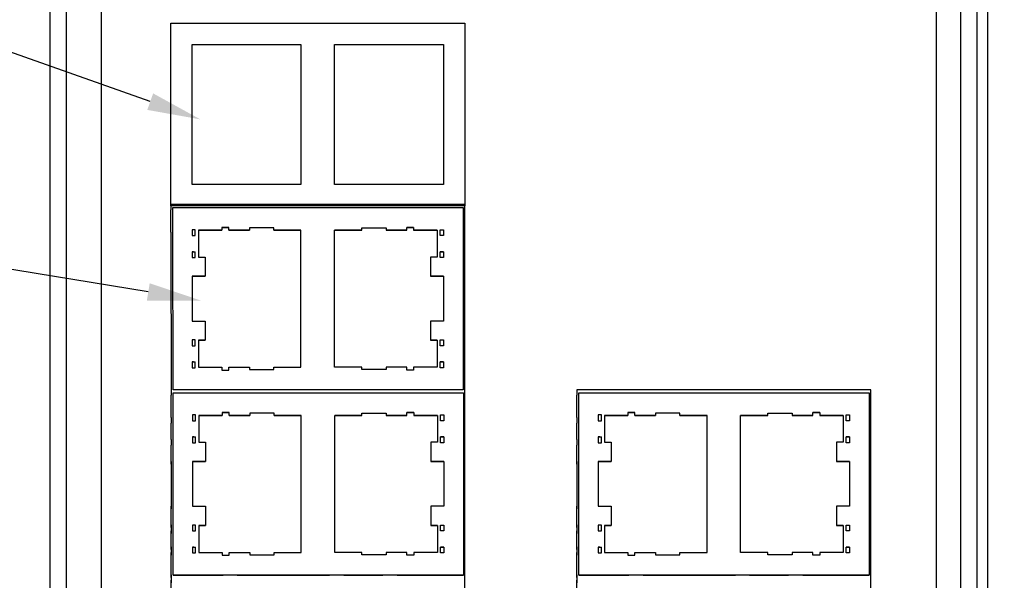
# Model space of a CAD drawing. Header units: inches. Extents: x 0 to 559, y 0 to 432.
# Tile 4 of 7: x 123 to 215, y 209 to 262. Entities that reach past the tile are written whole.
import ezdxf
from ezdxf import colors
from ezdxf.entities.mleader import LeaderData, LeaderLine
from ezdxf.math import Vec2, Vec3

# ---------------------------------------------------------------- set-up
doc = ezdxf.new("R2010")
doc.units = ezdxf.units.IN
doc.header["$LTSCALE"] = 10
doc.header["$MEASUREMENT"] = 0
doc.layers.add('DIMENSIONS', color=140, linetype='Continuous')
doc.layers.add('TEXT', color=140, linetype='Continuous')
doc.dimstyles.get("Standard").update_dxf_attribs({"dimtxt": 6, "dimasz": 6, "dimexe": 2.5, "dimexo": 3.5, "dimgap": 1, "dimtad": 0, "dimtih": 1, "dimtoh": 1, "dimdec": 1, "dimzin": 0, "dimdsep": 46, "dimtxsty": 'Standard', "dimcen": 0, "dimadec": 0, "dimazin": 0, "dimtfac": 1, "dimtdec": 1, "dimtofl": 0, "dimtmove": 0, "dimatfit": 3, "dimfxl": 1, "dimtolj": 1, "dimtzin": 0, "dimarcsym": 0})

# ---------------------------------------------------------------- blocks, each defined once
blk = doc.blocks.new('*D26')
at = {"layer": 'DEFPOINTS', "color": 0, "transparency": 16777216}
for p in [(125.391, 286.842), (99.088, 151.842), (125.391, 151.842)]:
    blk.add_point(p, dxfattribs=at)
at = {"layer": 'DIMENSIONS', "color": 0, "lineweight": -2, "transparency": 16777216}
for p, q in [((121.891, 286.842), (96.588, 286.842)), ((99.088, 280.842), (99.088, 269.057)), ((99.088, 265.057), (99.088, 244.399)), ((99.088, 240.399), (99.088, 227.342)), ((99.088, 157.842), (99.088, 211.342)), ((121.891, 151.842), (96.588, 151.842))]:
    blk.add_line(p, q, dxfattribs=at)
at = {"layer": 'DIMENSIONS', "color": 0, "transparency": 16777216}
for points in [[(98.088, 280.842), (100.088, 280.842), (99.088, 286.842)], [(98.088, 157.842), (100.088, 157.842), (99.088, 151.842)]]:
    blk.add_solid(points, dxfattribs=at)
at = {"layer": 'DIMENSIONS', "color": 0, "transparency": 16777216, "char_height": 6, "attachment_point": 5}
for s, insert in [('\\A1;135.0', (99.088, 223.342)), ('\\A1;[5.31]', (99.088, 215.342))]:
    blk.add_mtext(s, dxfattribs=dict(at, insert=insert))

msp = doc.modelspace()

# ---------------------------------------------------------------- linework, layer by layer
for p, q in [((125.391, 151.842), (125.391, 286.842)), ((126.891, 286.842), (126.891, 153.342)), ((213.391, 285.342), (213.391, 151.842)), ((210.891, 153.342), (210.891, 282.342)), ((212.391, 282.342), (212.391, 151.842)), ((130.191, 278.242), (130.191, 160.442)), ((208.591, 278.242), (208.591, 160.442)), ((136.716, 261.805), (150.936, 261.805)), ((136.716, 244.658), (136.716, 261.805)), ((150.096, 261.805), (164.316, 261.805)), ((164.316, 261.805), (164.316, 244.658)), ((136.716, 244.76), (136.716, 244.26)), ((164.316, 244.76), (136.716, 244.76)), ((150.936, 244.658), (136.716, 244.658)), ((136.716, 242.17), (136.716, 244.26)), ((136.916, 242.402), (136.916, 244.492)), ((136.916, 244.492), (164.166, 244.492)), ((164.316, 244.658), (150.096, 244.658)), ((164.166, 244.492), (164.166, 227.362)), ((164.341, 156.842), (164.316, 244.76)), ((136.941, 227.362), (136.916, 242.402)), ((138.716, 242.407), (138.716, 241.862)), ((139.016, 242.407), (138.716, 242.407)), ((139.016, 242.406), (138.716, 242.406)), ((139.016, 241.862), (139.016, 242.407)), ((139.016, 242.407), (139.016, 242.407)), ((139.316, 242.367), (139.316, 239.837)), ((141.516, 242.367), (139.316, 242.367)), ((139.316, 242.367), (141.516, 242.367)), ((141.516, 242.627), (141.516, 242.367)), ((142.166, 242.627), (141.516, 242.627)), ((141.516, 242.627), (142.166, 242.627)), ((141.516, 242.367), (141.516, 242.367)), ((142.166, 242.367), (142.166, 242.627)), ((144.106, 242.367), (142.166, 242.367)), ((142.166, 242.367), (144.106, 242.367)), ((142.166, 242.367), (142.166, 242.367)), ((144.106, 242.582), (144.106, 242.367)), ((146.396, 242.582), (144.106, 242.582)), ((144.106, 242.367), (144.106, 242.367)), ((146.396, 242.367), (146.396, 242.582)), ((148.936, 242.367), (146.396, 242.367)), ((146.396, 242.367), (148.936, 242.367)), ((146.396, 242.367), (146.396, 242.367)), ((148.936, 229.487), (148.936, 242.367)), ((152.096, 242.367), (154.636, 242.367)), ((152.096, 229.487), (152.096, 242.367)), ((154.636, 242.367), (152.096, 242.367)), ((154.636, 242.582), (156.926, 242.582)), ((154.636, 242.367), (154.636, 242.582)), ((154.636, 242.367), (154.636, 242.367)), ((156.926, 242.582), (156.926, 242.367)), ((156.926, 242.367), (158.866, 242.367)), ((158.866, 242.367), (156.926, 242.367)), ((156.926, 242.367), (156.926, 242.367)), ((158.866, 242.627), (159.516, 242.627)), ((158.866, 242.367), (158.866, 242.627)), ((159.516, 242.627), (158.866, 242.627)), ((158.866, 242.367), (158.866, 242.367)), ((159.516, 242.627), (159.516, 242.367)), ((159.516, 242.367), (161.716, 242.367)), ((159.516, 242.367), (159.516, 242.367)), ((161.716, 242.367), (159.516, 242.367)), ((161.716, 242.367), (161.716, 239.837)), ((162.016, 241.862), (162.016, 242.407)), ((162.016, 242.407), (162.316, 242.407)), ((162.016, 242.407), (162.016, 242.407)), ((162.016, 242.406), (162.316, 242.406)), ((162.316, 242.407), (162.316, 241.862)), ((136.716, 242.17), (136.741, 226.862)), ((138.716, 241.862), (139.016, 241.862)), ((162.316, 241.862), (162.016, 241.862)), ((138.716, 240.342), (139.016, 240.342)), ((138.716, 240.342), (138.716, 239.797)), ((138.716, 240.342), (138.816, 240.342)), ((138.716, 239.797), (139.016, 239.797)), ((139.016, 239.797), (139.016, 240.342)), ((139.016, 240.342), (139.016, 240.342)), ((139.316, 239.837), (139.936, 239.837)), ((139.936, 239.837), (139.936, 238.027)), ((161.096, 239.837), (161.096, 238.027)), ((161.716, 239.837), (161.096, 239.837)), ((162.316, 240.342), (162.016, 240.342)), ((162.016, 239.797), (162.016, 240.342)), ((162.016, 240.342), (162.016, 240.342)), ((162.316, 239.797), (162.016, 239.797)), ((162.316, 240.342), (162.216, 240.342)), ((162.316, 240.342), (162.316, 239.797)), ((138.716, 238.027), (138.716, 233.827)), ((139.936, 238.027), (138.716, 238.027)), ((138.716, 238.027), (139.016, 238.027)), ((139.016, 238.027), (139.936, 238.027)), ((139.936, 238.027), (139.936, 238.027)), ((161.096, 238.027), (162.316, 238.027)), ((161.096, 238.027), (161.096, 238.027)), ((162.016, 238.027), (161.096, 238.027)), ((162.316, 238.027), (162.016, 238.027)), ((162.316, 238.027), (162.316, 233.827)), ((138.716, 233.827), (139.936, 233.827)), ((139.936, 233.827), (139.936, 232.017)), ((161.096, 233.827), (161.096, 232.017)), ((162.316, 233.827), (161.096, 233.827)), ((138.716, 232.057), (138.716, 231.512)), ((139.016, 232.057), (138.716, 232.057)), ((139.016, 232.056), (138.716, 232.056)), ((139.016, 231.512), (139.016, 232.057)), ((139.016, 232.057), (139.016, 232.057)), ((162.016, 231.512), (162.016, 232.057)), ((162.016, 232.057), (162.316, 232.057)), ((162.016, 232.057), (162.016, 232.057)), ((162.016, 232.056), (162.316, 232.056)), ((162.316, 232.057), (162.316, 231.512)), ((138.716, 231.512), (139.016, 231.512)), ((139.316, 232.017), (139.316, 229.487)), ((139.936, 232.017), (139.316, 232.017)), ((139.316, 232.017), (139.936, 232.017)), ((139.936, 232.017), (139.936, 232.017)), ((161.096, 232.017), (161.716, 232.017)), ((161.716, 232.017), (161.096, 232.017)), ((161.096, 232.017), (161.096, 232.017)), ((161.716, 232.017), (161.716, 229.487)), ((162.316, 231.512), (162.016, 231.512)), ((138.716, 229.992), (138.716, 229.447)), ((138.716, 229.992), (139.016, 229.992)), ((138.716, 229.992), (138.816, 229.992)), ((138.716, 229.447), (139.016, 229.447)), ((139.016, 229.447), (139.016, 229.992)), ((139.016, 229.992), (139.016, 229.992)), ((139.316, 229.487), (141.516, 229.487)), ((141.516, 229.487), (141.516, 229.227)), ((142.166, 229.487), (144.106, 229.487)), ((142.166, 229.227), (142.166, 229.487)), ((144.106, 229.487), (144.106, 229.272)), ((146.396, 229.487), (148.936, 229.487)), ((146.396, 229.272), (146.396, 229.487)), ((154.636, 229.487), (152.096, 229.487)), ((154.636, 229.272), (154.636, 229.487)), ((156.926, 229.487), (156.926, 229.272)), ((158.866, 229.487), (156.926, 229.487)), ((158.866, 229.227), (158.866, 229.487)), ((159.516, 229.487), (159.516, 229.227)), ((161.716, 229.487), (159.516, 229.487)), ((162.016, 229.447), (162.016, 229.992)), ((162.316, 229.992), (162.016, 229.992)), ((162.016, 229.992), (162.016, 229.992)), ((162.316, 229.447), (162.016, 229.447)), ((162.316, 229.992), (162.216, 229.992)), ((162.316, 229.992), (162.316, 229.447)), ((141.516, 229.227), (142.166, 229.227)), ((144.106, 229.272), (146.396, 229.272)), ((156.926, 229.272), (154.636, 229.272)), ((159.516, 229.227), (158.866, 229.227)), ((136.741, 224.772), (136.741, 226.862)), ((164.166, 227.362), (136.938, 227.362)), ((136.941, 227.093), (164.191, 227.093)), ((136.941, 224.463), (136.941, 227.093)), ((164.191, 227.093), (164.191, 209.963)), ((174.841, 227.362), (174.841, 226.862)), ((202.441, 227.362), (174.841, 227.362)), ((174.841, 224.772), (174.841, 226.862)), ((175.041, 225.003), (175.041, 227.093)), ((175.041, 227.093), (202.291, 227.093)), ((202.291, 227.093), (202.291, 209.963)), ((202.441, 156.842), (202.441, 227.362)), ((136.741, 224.772), (136.741, 224.232)), ((136.941, 225.003), (136.941, 225.003)), ((138.741, 225.008), (138.741, 224.463)), ((139.041, 225.008), (138.741, 225.008)), ((139.041, 225.007), (138.741, 225.007)), ((139.041, 224.463), (139.041, 225.008)), ((139.041, 225.008), (139.041, 225.008)), ((139.341, 224.968), (139.341, 222.438)), ((141.541, 224.968), (139.341, 224.968)), ((139.341, 224.968), (141.541, 224.968)), ((141.541, 225.228), (141.541, 224.968)), ((142.191, 225.228), (141.541, 225.228)), ((141.541, 225.228), (142.191, 225.228)), ((141.541, 224.968), (141.541, 224.968)), ((142.191, 224.968), (142.191, 225.228)), ((144.131, 224.968), (142.191, 224.968)), ((142.191, 224.968), (144.131, 224.968)), ((142.191, 224.968), (142.191, 224.968)), ((144.131, 225.183), (144.131, 224.968)), ((146.421, 225.183), (144.131, 225.183)), ((144.131, 224.968), (144.131, 224.968)), ((146.421, 224.968), (146.421, 225.183)), ((148.961, 224.968), (146.421, 224.968)), ((146.421, 224.968), (148.961, 224.968)), ((146.421, 224.968), (146.421, 224.968)), ((148.961, 212.088), (148.961, 224.968)), ((152.121, 224.968), (154.661, 224.968)), ((152.121, 212.088), (152.121, 224.968)), ((154.661, 224.968), (152.121, 224.968)), ((154.661, 225.183), (156.951, 225.183)), ((154.661, 224.968), (154.661, 225.183)), ((154.661, 224.968), (154.661, 224.968)), ((156.951, 225.183), (156.951, 224.968)), ((156.951, 224.968), (158.891, 224.968)), ((158.891, 224.968), (156.951, 224.968)), ((156.951, 224.968), (156.951, 224.968)), ((158.891, 225.228), (159.541, 225.228)), ((158.891, 224.968), (158.891, 225.228)), ((159.541, 225.228), (158.891, 225.228)), ((158.891, 224.968), (158.891, 224.968)), ((159.541, 225.228), (159.541, 224.968)), ((159.541, 224.968), (161.741, 224.968)), ((159.541, 224.968), (159.541, 224.968)), ((161.741, 224.968), (159.541, 224.968)), ((161.741, 224.968), (161.741, 222.438)), ((162.041, 224.463), (162.041, 225.008)), ((162.041, 225.008), (162.341, 225.008)), ((162.041, 225.008), (162.041, 225.008)), ((162.041, 225.007), (162.341, 225.007)), ((162.341, 225.008), (162.341, 224.463)), ((174.841, 224.772), (174.841, 224.232)), ((175.041, 225.003), (175.041, 225.003)), ((175.041, 224.463), (175.041, 225.003)), ((176.841, 225.008), (176.841, 224.463)), ((177.141, 225.008), (176.841, 225.008)), ((177.141, 225.007), (176.841, 225.007)), ((177.141, 224.463), (177.141, 225.008)), ((177.141, 225.008), (177.141, 225.008)), ((177.441, 224.968), (177.441, 222.438)), ((179.641, 224.968), (177.441, 224.968)), ((177.441, 224.968), (179.641, 224.968)), ((179.641, 225.228), (179.641, 224.968)), ((180.291, 225.228), (179.641, 225.228)), ((179.641, 225.228), (180.291, 225.228)), ((179.641, 224.968), (179.641, 224.968)), ((180.291, 224.968), (180.291, 225.228)), ((182.231, 224.968), (180.291, 224.968)), ((180.291, 224.968), (182.231, 224.968)), ((180.291, 224.968), (180.291, 224.968)), ((182.231, 225.183), (182.231, 224.968)), ((184.521, 225.183), (182.231, 225.183)), ((182.231, 224.968), (182.231, 224.968)), ((184.521, 224.968), (184.521, 225.183)), ((187.061, 224.968), (184.521, 224.968)), ((184.521, 224.968), (187.061, 224.968)), ((184.521, 224.968), (184.521, 224.968)), ((187.061, 212.088), (187.061, 224.968)), ((190.221, 224.968), (192.761, 224.968)), ((190.221, 212.088), (190.221, 224.968)), ((192.761, 224.968), (190.221, 224.968)), ((192.761, 225.183), (195.051, 225.183)), ((192.761, 224.968), (192.761, 225.183)), ((192.761, 224.968), (192.761, 224.968)), ((195.051, 225.183), (195.051, 224.968)), ((195.051, 224.968), (196.991, 224.968)), ((196.991, 224.968), (195.051, 224.968)), ((195.051, 224.968), (195.051, 224.968)), ((196.991, 225.228), (197.641, 225.228)), ((196.991, 224.968), (196.991, 225.228)), ((197.641, 225.228), (196.991, 225.228)), ((196.991, 224.968), (196.991, 224.968)), ((197.641, 225.228), (197.641, 224.968)), ((197.641, 224.968), (199.841, 224.968)), ((197.641, 224.968), (197.641, 224.968)), ((199.841, 224.968), (197.641, 224.968)), ((199.841, 224.968), (199.841, 222.438)), ((200.141, 224.463), (200.141, 225.008)), ((200.141, 225.008), (200.441, 225.008)), ((200.141, 225.008), (200.141, 225.008)), ((200.141, 225.007), (200.441, 225.007)), ((200.441, 225.008), (200.441, 224.463)), ((136.741, 222.712), (136.741, 224.232)), ((136.941, 222.943), (136.941, 224.463)), ((138.741, 224.463), (139.041, 224.463)), ((162.341, 224.463), (162.041, 224.463)), ((174.841, 222.712), (174.841, 224.232)), ((175.041, 222.943), (175.041, 224.463)), ((176.841, 224.463), (177.141, 224.463)), ((200.441, 224.463), (200.141, 224.463)), ((136.941, 222.943), (136.941, 222.943)), ((136.941, 222.943), (136.941, 222.943)), ((136.941, 222.943), (136.941, 222.943)), ((136.941, 222.403), (136.941, 222.943)), ((138.741, 222.943), (139.041, 222.943)), ((138.741, 222.943), (138.741, 222.398)), ((138.741, 222.943), (138.841, 222.943)), ((139.041, 222.398), (139.041, 222.943)), ((139.041, 222.943), (139.041, 222.943)), ((162.341, 222.943), (162.041, 222.943)), ((162.041, 222.398), (162.041, 222.943)), ((162.041, 222.943), (162.041, 222.943)), ((162.341, 222.943), (162.241, 222.943)), ((162.341, 222.943), (162.341, 222.398)), ((175.041, 222.943), (175.041, 222.943)), ((175.041, 222.943), (175.041, 222.943)), ((175.041, 222.943), (175.041, 222.943)), ((175.041, 222.403), (175.041, 222.943)), ((176.841, 222.943), (177.141, 222.943)), ((176.841, 222.943), (176.841, 222.398)), ((176.841, 222.943), (176.941, 222.943)), ((177.141, 222.398), (177.141, 222.943)), ((177.141, 222.943), (177.141, 222.943)), ((200.441, 222.943), (200.141, 222.943)), ((200.141, 222.398), (200.141, 222.943)), ((200.141, 222.943), (200.141, 222.943)), ((200.441, 222.943), (200.341, 222.943)), ((200.441, 222.943), (200.441, 222.398)), ((136.741, 222.712), (136.741, 222.172)), ((136.741, 220.397), (136.741, 222.172)), ((136.941, 220.628), (136.941, 222.403)), ((138.741, 222.398), (139.041, 222.398)), ((139.341, 222.438), (139.961, 222.438)), ((139.961, 222.438), (139.961, 220.628)), ((161.121, 222.438), (161.121, 220.628)), ((161.741, 222.438), (161.121, 222.438)), ((162.341, 222.398), (162.041, 222.398)), ((174.841, 222.712), (174.841, 222.172)), ((174.841, 220.397), (174.841, 222.172)), ((175.041, 220.628), (175.041, 222.403)), ((176.841, 222.398), (177.141, 222.398)), ((177.441, 222.438), (178.061, 222.438)), ((178.061, 222.438), (178.061, 220.628)), ((199.221, 222.438), (199.221, 220.628)), ((199.841, 222.438), (199.221, 222.438)), ((200.441, 222.398), (200.141, 222.398)), ((136.741, 220.649), (136.741, 216.449)), ((136.741, 220.397), (136.741, 216.197)), ((136.941, 220.628), (136.941, 220.628)), ((136.941, 216.428), (136.941, 220.628)), ((138.741, 220.628), (138.741, 216.428)), ((139.961, 220.628), (138.741, 220.628)), ((138.741, 220.628), (139.041, 220.628)), ((139.041, 220.628), (139.961, 220.628)), ((139.961, 220.628), (139.961, 220.628)), ((161.121, 220.628), (162.341, 220.628)), ((161.121, 220.628), (161.121, 220.628)), ((162.041, 220.628), (161.121, 220.628)), ((162.341, 220.628), (162.041, 220.628)), ((162.341, 220.628), (162.341, 216.428)), ((174.841, 220.649), (174.841, 216.449)), ((174.841, 220.397), (174.841, 216.197)), ((175.041, 220.628), (175.041, 220.628)), ((175.041, 216.428), (175.041, 220.628)), ((176.841, 220.628), (176.841, 216.428)), ((178.061, 220.628), (176.841, 220.628)), ((176.841, 220.628), (177.141, 220.628)), ((177.141, 220.628), (178.061, 220.628)), ((178.061, 220.628), (178.061, 220.628)), ((199.221, 220.628), (200.441, 220.628)), ((199.221, 220.628), (199.221, 220.628)), ((200.141, 220.628), (199.221, 220.628)), ((200.441, 220.628), (200.141, 220.628)), ((200.441, 220.628), (200.441, 216.428)), ((136.741, 214.674), (136.741, 216.449)), ((136.941, 214.653), (136.941, 216.428)), ((138.741, 216.428), (139.961, 216.428)), ((139.961, 216.428), (139.961, 214.618)), ((161.121, 216.428), (161.121, 214.618)), ((162.341, 216.428), (161.121, 216.428)), ((174.841, 214.674), (174.841, 216.449)), ((175.041, 214.653), (175.041, 216.428)), ((176.841, 216.428), (178.061, 216.428)), ((178.061, 216.428), (178.061, 214.618)), ((199.221, 216.428), (199.221, 214.618)), ((200.441, 216.428), (199.221, 216.428)), ((136.741, 214.422), (136.741, 216.197)), ((174.841, 214.422), (174.841, 216.197)), ((136.741, 214.674), (136.741, 214.134)), ((136.941, 214.653), (136.941, 214.653)), ((136.941, 214.113), (136.941, 214.653)), ((138.741, 214.658), (138.741, 214.113)), ((139.041, 214.658), (138.741, 214.658)), ((139.041, 214.657), (138.741, 214.657)), ((139.041, 214.113), (139.041, 214.658)), ((139.041, 214.658), (139.041, 214.658)), ((139.341, 214.618), (139.341, 212.088)), ((139.961, 214.618), (139.341, 214.618)), ((139.341, 214.618), (139.961, 214.618)), ((139.961, 214.618), (139.961, 214.618)), ((161.121, 214.618), (161.741, 214.618)), ((161.741, 214.618), (161.121, 214.618)), ((161.121, 214.618), (161.121, 214.618)), ((161.741, 214.618), (161.741, 212.088)), ((162.041, 214.113), (162.041, 214.658)), ((162.041, 214.658), (162.341, 214.658)), ((162.041, 214.658), (162.041, 214.658)), ((162.041, 214.657), (162.341, 214.657)), ((162.341, 214.658), (162.341, 214.113)), ((174.841, 214.674), (174.841, 214.134)), ((175.041, 214.653), (175.041, 214.653)), ((175.041, 214.113), (175.041, 214.653)), ((176.841, 214.658), (176.841, 214.113)), ((177.141, 214.658), (176.841, 214.658)), ((177.141, 214.657), (176.841, 214.657)), ((177.141, 214.113), (177.141, 214.658)), ((177.141, 214.658), (177.141, 214.658)), ((177.441, 214.618), (177.441, 212.088)), ((178.061, 214.618), (177.441, 214.618)), ((177.441, 214.618), (178.061, 214.618)), ((178.061, 214.618), (178.061, 214.618)), ((199.221, 214.618), (199.841, 214.618)), ((199.841, 214.618), (199.221, 214.618)), ((199.221, 214.618), (199.221, 214.618)), ((199.841, 214.618), (199.841, 212.088)), ((200.141, 214.113), (200.141, 214.658)), ((200.141, 214.658), (200.441, 214.658)), ((200.141, 214.658), (200.141, 214.658)), ((200.141, 214.657), (200.441, 214.657)), ((200.441, 214.658), (200.441, 214.113)), ((136.741, 214.422), (136.741, 213.882)), ((136.741, 212.614), (136.741, 214.134)), ((136.741, 212.362), (136.741, 213.882)), ((136.941, 212.593), (136.941, 214.113)), ((138.741, 214.113), (139.041, 214.113)), ((162.341, 214.113), (162.041, 214.113)), ((174.841, 214.422), (174.841, 213.882)), ((174.841, 212.614), (174.841, 214.134)), ((174.841, 212.362), (174.841, 213.882)), ((175.041, 212.593), (175.041, 214.113)), ((176.841, 214.113), (177.141, 214.113)), ((200.441, 214.113), (200.141, 214.113)), ((136.741, 212.614), (136.741, 212.074)), ((136.741, 212.362), (136.741, 211.822)), ((136.741, 209.984), (136.741, 212.074)), ((136.741, 209.732), (136.741, 211.822)), ((136.941, 212.593), (136.941, 212.593)), ((136.941, 212.593), (136.941, 212.593)), ((136.941, 212.593), (136.941, 212.593)), ((136.941, 212.053), (136.941, 212.593)), ((136.941, 209.963), (136.941, 212.053)), ((138.741, 212.593), (138.741, 212.048)), ((138.741, 212.593), (139.041, 212.593)), ((138.741, 212.593), (138.841, 212.593)), ((138.741, 212.048), (139.041, 212.048)), ((139.041, 212.048), (139.041, 212.593)), ((139.041, 212.593), (139.041, 212.593)), ((139.341, 212.088), (141.541, 212.088)), ((141.541, 212.088), (141.541, 211.828)), ((141.541, 211.828), (142.191, 211.828)), ((142.191, 212.088), (144.131, 212.088)), ((142.191, 211.828), (142.191, 212.088)), ((144.131, 212.088), (144.131, 211.873)), ((144.131, 211.873), (146.421, 211.873)), ((146.421, 212.088), (148.961, 212.088)), ((146.421, 211.873), (146.421, 212.088)), ((154.661, 212.088), (152.121, 212.088)), ((154.661, 211.873), (154.661, 212.088)), ((156.951, 211.873), (154.661, 211.873)), ((156.951, 212.088), (156.951, 211.873)), ((158.891, 212.088), (156.951, 212.088)), ((158.891, 211.828), (158.891, 212.088)), ((159.541, 211.828), (158.891, 211.828)), ((159.541, 212.088), (159.541, 211.828)), ((161.741, 212.088), (159.541, 212.088)), ((162.041, 212.048), (162.041, 212.593)), ((162.341, 212.593), (162.041, 212.593)), ((162.041, 212.593), (162.041, 212.593)), ((162.341, 212.048), (162.041, 212.048)), ((162.341, 212.593), (162.241, 212.593)), ((162.341, 212.593), (162.341, 212.048)), ((174.841, 212.614), (174.841, 212.074)), ((174.841, 212.362), (174.841, 211.822)), ((174.841, 209.984), (174.841, 212.074)), ((174.841, 209.732), (174.841, 211.822)), ((175.041, 212.593), (175.041, 212.593)), ((175.041, 212.593), (175.041, 212.593)), ((175.041, 212.593), (175.041, 212.593)), ((175.041, 212.053), (175.041, 212.593)), ((175.041, 209.963), (175.041, 212.053)), ((176.841, 212.593), (176.841, 212.048)), ((176.841, 212.593), (177.141, 212.593)), ((176.841, 212.593), (176.941, 212.593)), ((176.841, 212.048), (177.141, 212.048)), ((177.141, 212.048), (177.141, 212.593)), ((177.141, 212.593), (177.141, 212.593)), ((177.441, 212.088), (179.641, 212.088)), ((179.641, 212.088), (179.641, 211.828)), ((179.641, 211.828), (180.291, 211.828)), ((180.291, 212.088), (182.231, 212.088)), ((180.291, 211.828), (180.291, 212.088)), ((182.231, 212.088), (182.231, 211.873)), ((182.231, 211.873), (184.521, 211.873)), ((184.521, 212.088), (187.061, 212.088)), ((184.521, 211.873), (184.521, 212.088)), ((192.761, 212.088), (190.221, 212.088)), ((192.761, 211.873), (192.761, 212.088)), ((195.051, 211.873), (192.761, 211.873)), ((195.051, 212.088), (195.051, 211.873)), ((196.991, 212.088), (195.051, 212.088)), ((196.991, 211.828), (196.991, 212.088)), ((197.641, 211.828), (196.991, 211.828)), ((197.641, 212.088), (197.641, 211.828)), ((199.841, 212.088), (197.641, 212.088)), ((200.141, 212.048), (200.141, 212.593)), ((200.441, 212.593), (200.141, 212.593)), ((200.141, 212.593), (200.141, 212.593)), ((200.441, 212.048), (200.141, 212.048)), ((200.441, 212.593), (200.341, 212.593)), ((200.441, 212.593), (200.441, 212.048)), ((136.741, 209.984), (136.741, 209.484)), ((164.191, 209.963), (136.941, 209.963)), ((136.941, 209.963), (136.941, 209.963)), ((136.941, 209.958), (141.626, 209.958)), ((142.956, 209.963), (141.626, 209.963)), ((142.956, 209.958), (151.626, 209.958)), ((152.956, 209.963), (151.626, 209.963)), ((152.956, 209.958), (156.626, 209.958)), ((157.956, 209.963), (156.626, 209.963)), ((157.956, 209.958), (164.191, 209.958)), ((164.191, 209.963), (164.191, 209.958)), ((174.841, 209.984), (174.841, 209.484)), ((202.291, 209.963), (175.041, 209.963)), ((175.041, 209.963), (175.041, 209.963)), ((175.041, 209.958), (179.726, 209.958)), ((181.056, 209.963), (179.726, 209.963)), ((181.056, 209.958), (189.726, 209.958)), ((191.056, 209.963), (189.726, 209.963)), ((191.056, 209.958), (194.726, 209.958)), ((196.056, 209.963), (194.726, 209.963)), ((196.056, 209.958), (202.291, 209.958)), ((202.291, 209.963), (202.291, 209.958)), ((136.741, 209.732), (136.741, 209.232)), ((136.741, 207.394), (136.741, 209.484)), ((174.841, 209.732), (174.841, 209.232)), ((174.841, 207.394), (174.841, 209.484))]:
    msp.add_line(p, q)
for points in [[(138.716, 259.805), (148.936, 259.805), (148.936, 246.658), (138.716, 246.658)], [(152.096, 259.805), (162.316, 259.805), (162.316, 246.658), (152.096, 246.658)]]:
    msp.add_lwpolyline(points, close=True)
at = {"flags": 128}
for points in [[(138.86, 240.342), (138.842, 240.342), (138.823, 240.342), (138.805, 240.342), (138.787, 240.342), (138.769, 240.342), (138.751, 240.342), (138.734, 240.342), (138.716, 240.342)], [(162.173, 240.342), (162.191, 240.342), (162.209, 240.342), (162.228, 240.342), (162.246, 240.342), (162.264, 240.342), (162.281, 240.342), (162.299, 240.342), (162.316, 240.342)], [(138.86, 229.992), (138.842, 229.992), (138.823, 229.992), (138.805, 229.992), (138.787, 229.992), (138.769, 229.992), (138.751, 229.992), (138.734, 229.992), (138.716, 229.992)], [(162.173, 229.992), (162.191, 229.992), (162.209, 229.992), (162.228, 229.992), (162.246, 229.992), (162.264, 229.992), (162.281, 229.992), (162.299, 229.992), (162.316, 229.992)], [(138.885, 222.943), (138.867, 222.943), (138.848, 222.943), (138.83, 222.943), (138.812, 222.943), (138.794, 222.943), (138.776, 222.943), (138.759, 222.943), (138.741, 222.943)], [(162.198, 222.943), (162.216, 222.943), (162.234, 222.943), (162.253, 222.943), (162.271, 222.943), (162.289, 222.943), (162.306, 222.943), (162.324, 222.943), (162.341, 222.943)], [(176.985, 222.943), (176.967, 222.943), (176.948, 222.943), (176.93, 222.943), (176.912, 222.943), (176.894, 222.943), (176.876, 222.943), (176.859, 222.943), (176.841, 222.943)], [(200.298, 222.943), (200.316, 222.943), (200.334, 222.943), (200.353, 222.943), (200.371, 222.943), (200.389, 222.943), (200.406, 222.943), (200.424, 222.943), (200.441, 222.943)], [(138.885, 212.593), (138.867, 212.593), (138.848, 212.593), (138.83, 212.593), (138.812, 212.593), (138.794, 212.593), (138.776, 212.593), (138.759, 212.593), (138.741, 212.593)], [(162.198, 212.593), (162.216, 212.593), (162.234, 212.593), (162.253, 212.593), (162.271, 212.593), (162.289, 212.593), (162.306, 212.593), (162.324, 212.593), (162.341, 212.593)], [(176.985, 212.593), (176.967, 212.593), (176.948, 212.593), (176.93, 212.593), (176.912, 212.593), (176.894, 212.593), (176.876, 212.593), (176.859, 212.593), (176.841, 212.593)], [(200.298, 212.593), (200.316, 212.593), (200.334, 212.593), (200.353, 212.593), (200.371, 212.593), (200.389, 212.593), (200.406, 212.593), (200.424, 212.593), (200.441, 212.593)]]:
    msp.add_lwpolyline(points, dxfattribs=at)
for centre, radius, start, end in [((138.728, 300.488), 60.146, 269.98865, 270.08392), ((138.884, 335.507), 95.166, 269.98573, 270.07982), ((162.149, 335.507), 95.166, 269.92018, 270.01427), ((162.304, 300.488), 60.146, 269.91608, 270.01135), ((138.728, 290.138), 60.146, 269.98865, 270.08392), ((138.884, 325.157), 95.166, 269.98573, 270.07982), ((162.149, 325.157), 95.166, 269.92018, 270.01427), ((162.304, 290.138), 60.146, 269.91608, 270.01135), ((138.753, 283.089), 60.146, 269.98865, 270.08392), ((138.909, 318.109), 95.166, 269.98573, 270.07982), ((162.174, 318.109), 95.166, 269.92018, 270.01427), ((162.329, 283.089), 60.146, 269.91608, 270.01135), ((176.853, 283.089), 60.146, 269.98865, 270.08392), ((177.009, 318.109), 95.166, 269.98573, 270.07982), ((200.274, 318.109), 95.166, 269.92018, 270.01427), ((200.429, 283.089), 60.146, 269.91608, 270.01135), ((138.753, 272.739), 60.146, 269.98865, 270.08392), ((138.909, 307.759), 95.166, 269.98573, 270.07982), ((162.174, 307.759), 95.166, 269.92018, 270.01427), ((162.329, 272.739), 60.146, 269.91608, 270.01135), ((176.853, 272.739), 60.146, 269.98865, 270.08392), ((177.009, 307.759), 95.166, 269.98573, 270.07982), ((200.274, 307.759), 95.166, 269.92018, 270.01427), ((200.429, 272.739), 60.146, 269.91608, 270.01135)]:
    msp.add_arc(centre, radius, start, end)

# ---------------------------------------------------------------- dimensions: what is measured, and where the dimension line sits
at = {"layer": 'DIMENSIONS'}
dim = msp.add_linear_dim(base=(99.088, 151.842), p1=(125.391, 286.842), p2=(125.391, 151.842), angle=90, dimstyle='Standard', override={"dimpost": '\\X'}, dxfattribs=at)
dim.commit()
dim.dimension.update_dxf_attribs({"geometry": '*D26', "text_midpoint": (99.088, 219.342)})

# ---------------------------------------------------------------- leaders
at = {"layer": 'TEXT'}
ml = msp.add_multileader_mtext('Standard', dxfattribs=at)
ml.set_content('SFP COMBO\\PGIGABIT PORT\\P(2X)', color=256)
ml.set_leader_properties()
ml.build(insert=Vec2(0, 0))
ml.multileader.update_dxf_attribs({"text_left_attachment_type": 2, "text_right_attachment_type": 2, "dogleg_length": 4, "arrow_head_size": 5})
ctx = ml.context
ctx.base_point, ctx.char_height, ctx.arrow_head_size, ctx.landing_gap_size, ctx.plane_origin = Vec3(9.71, 275.677), 5, 5, 3, Vec3(135.525, 268.144)
ctx.left_attachment, ctx.right_attachment, ctx.text_align_type = 2, 2, 2
notes = []
notes.append((ctx, [(1, (1, 1, 0), (74.71, 275.677), (-1, 0), 4, [(0, [(139.496, 252.768)], 0, [])])]))
ctx.mtext.insert, ctx.mtext.alignment, ctx.mtext.flow_direction = Vec3(67.71, 286.51), 3, 5
ml = msp.add_multileader_mtext('Standard', dxfattribs=at)
ml.set_content('USB CONSOLE\\PPORT', color=256)
ml.set_leader_properties()
ml.build(insert=Vec2(0, 0))
ml.multileader.update_dxf_attribs({"text_left_attachment_type": 2, "text_right_attachment_type": 2, "dogleg_length": 4, "arrow_head_size": 5})
ctx = ml.context
ctx.base_point, ctx.char_height, ctx.arrow_head_size, ctx.landing_gap_size, ctx.plane_origin = Vec3(232.106, 275.699), 5, 5, 3, Vec3(178.258, 268.144)
ctx.left_attachment, ctx.right_attachment = 2, 2
notes.append((ctx, [(0, (1, 1, 0), (228.106, 275.699), (1, 0), 4, [(0, [(178.258, 268.144)], 0, [])])]))
ctx.mtext.insert, ctx.mtext.flow_direction = Vec3(235.106, 282.366), 5
ml = msp.add_multileader_mtext('Standard', dxfattribs=at)
ml.set_content('RJ45 GIGABIT\\PPORT (2X)', color=256)
ml.set_leader_properties()
ml.build(insert=Vec2(0, 0))
ml.multileader.update_dxf_attribs({"text_left_attachment_type": 2, "text_right_attachment_type": 2, "dogleg_length": 4, "arrow_head_size": 5})
ctx = ml.context
ctx.base_point, ctx.char_height, ctx.arrow_head_size, ctx.landing_gap_size, ctx.plane_origin = Vec3(9.889, 246.374), 5, 5, 3, Vec3(197.514, 278.493)
ctx.left_attachment, ctx.right_attachment, ctx.text_align_type = 2, 2, 2
notes.append((ctx, [(1, (1, 1, 0), (74.889, 246.374), (-1, 0), 4, [(0, [(139.534, 235.754)], 0, [])])]))
ctx.mtext.insert, ctx.mtext.alignment, ctx.mtext.flow_direction = Vec3(67.889, 253.041), 3, 5
for ctx, leaders in notes:
    for number, flags, end, landing, length, lines in leaders:
        leader = LeaderData()
        leader.index, (leader.has_last_leader_line, leader.has_dogleg_vector, leader.attachment_direction) = number, flags
        leader.last_leader_point, leader.dogleg_vector, leader.dogleg_length = Vec3(end), Vec3(landing), length
        for number, points, colour, breaks in lines:
            line = LeaderLine()
            line.index, line.vertices, line.color, line.breaks = number, Vec3.list(points), colors.encode_raw_color(colour), breaks
            leader.lines.append(line)
        ctx.leaders.append(leader)

doc.saveas('drawing.dxf')
